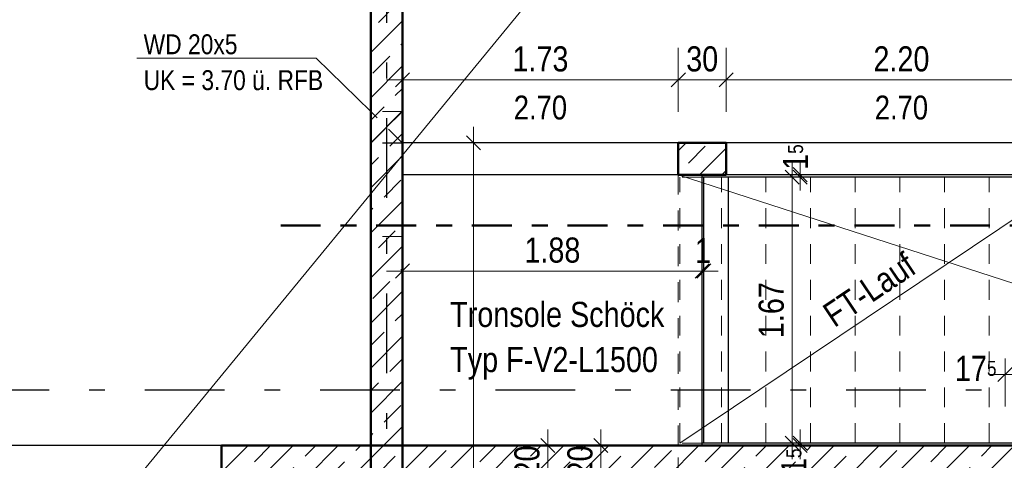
# Model space of a CAD drawing. Header units: millimetres. Extents: x 0 to 102, y -15 to 47.
# Tile 77 of 103: x 37.45 to 43.63, y 23.66 to 26.43. Entities that reach past the tile are written whole.
import ezdxf

# ---------------------------------------------------------------- set-up
doc = ezdxf.new("R2010")
doc.units = ezdxf.units.MM
for name, pattern in [('DASHDOT', [1, 0.5, -0.25, 0, -0.25]), ('DASHDOTX2', [2, 1, -0.5, 0, -0.5]), ('HIDDEN', [0.375, 0.25, -0.125])]:
    doc.linetypes.add(name, pattern=pattern)
doc.layers.add('Achsen', color=7, linetype='Continuous', lineweight=20)
doc.layers.add('Schraffuren', color=7, linetype='Continuous', lineweight=20)
doc.styles.add('Arial Narrow', font='ARIALN.TTF')
doc.dimstyles.new('Arch_Strakon_dimstyle', dxfattribs={"dimtxt": 15.75, "dimasz": 1, "dimexe": 1.25, "dimexo": 0.0625, "dimgap": 1, "dimtad": 0, "dimzin": 12, "dimdsep": 46, "dimtxsty": 'Arial Narrow', "dimblk": 'Arrowhead_Tick', "dimsah": 1, "dimcen": 0, "dimse1": 1, "dimse2": 1, "dimclrd": 6, "dimclrt": 2, "dimazin": 0, "dimtfac": 1, "dimtdec": 4, "dimtmove": 0, "dimatfit": 3, "dimldrblk": 'NONE', "dimfxl": 1, "dimtvp": 1, "dimtolj": 1, "dimtzin": 0, "dimlwd": 13, "dimarcsym": 2})
pattern_1 = [(45, (0, 0), (-0.14142136, 0.14142136), [0.15, -0.1]), (45, (-0.07071, 0.07071), (-0.14142136, 0.14142136), [])]

# ---------------------------------------------------------------- blocks, each defined once
blk = doc.blocks.new('Arrowhead_Tick')
at = {"color": 0, "linetype": 'Continuous', "lineweight": -2}
for p, q in [((0, 20), (0, -10)), ((-1, 0), (0, 0)), ((10, 0), (0, 0))]:
    blk.add_line(p, q, dxfattribs=at)
at = {"color": 2, "linetype": 'Continuous', "lineweight": 35}
blk.add_line((4.42, 4.42), (-4.42, -4.42), dxfattribs=at)
blk = doc.blocks.new('*D161')
at = {"layer": 'Achsen', "color": 6, "linetype": 'Continuous', "lineweight": 13}
blk.add_line((41.1, 23.5644), (41.1, 23.7445), dxfattribs=at)
at = {"layer": 'Defpoints', "color": 0}
for p in [(39.8557, 23.7545), (41.1, 23.7545), (41.5857, 23.5544)]:
    blk.add_point(p, dxfattribs=at)
at = {"layer": 'Achsen', "color": 6, "lineweight": 13, "xscale": 0.01, "yscale": 0.01, "zscale": 0.01}
for p, rotation in [((41.1, 23.7545), 90), ((41.1, 23.5544), 270)]:
    blk.add_blockref('Arrowhead_Tick', p, dxfattribs=dict(at, rotation=rotation))
at = {"layer": 'Achsen', "color": 2, "lineweight": 35, "insert": (40.9696, 23.6544), "char_height": 0.1575, "attachment_point": 5, "rotation": 90, "style": 'Arial Narrow'}
blk.add_mtext('\\A1;20', dxfattribs=at)
blk = doc.blocks.new('_None')
blk = doc.blocks.new('*D164')
at = {"layer": 'Achsen', "color": 6, "linetype": 'Continuous', "lineweight": 13}
blk.add_line((40.7673, 23.5644), (40.7673, 23.7445), dxfattribs=at)
at = {"layer": 'Defpoints', "color": 0}
for p in [(40.7673, 23.7545), (41.5857, 23.7545), (41.7857, 23.5544)]:
    blk.add_point(p, dxfattribs=at)
at = {"layer": 'Achsen', "color": 6, "lineweight": 13, "xscale": 0.01, "yscale": 0.01, "zscale": 0.01}
for p, rotation in [((40.7673, 23.7545), 90), ((40.7673, 23.5544), 270)]:
    blk.add_blockref('Arrowhead_Tick', p, dxfattribs=dict(at, rotation=rotation))
at = {"layer": 'Achsen', "color": 2, "lineweight": 35, "insert": (40.6369, 23.6544), "char_height": 0.1575, "attachment_point": 5, "rotation": 90, "style": 'Arial Narrow'}
blk.add_mtext('\\A1;20', dxfattribs=at)
blk = doc.blocks.new('*D166')
at = {"layer": 'Achsen', "color": 6, "linetype": 'Continuous', "lineweight": 13}
blk.add_line((39.8657, 27.3), (47.8759, 27.3), dxfattribs=at)
at = {"layer": 'Defpoints', "color": 0}
for p in [(47.8859, 27.3), (39.8557, 26.6271), (47.8859, 25.6545)]:
    blk.add_point(p, dxfattribs=at)
at = {"layer": 'Achsen', "color": 6, "lineweight": 13, "xscale": 0.01, "yscale": 0.01, "zscale": 0.01}
blk.add_blockref('Arrowhead_Tick', (47.8859, 27.3), dxfattribs=at)
at = {"layer": 'Achsen', "color": 6, "lineweight": 13, "xscale": 0.01, "yscale": 0.01, "zscale": 0.01, "rotation": 180}
blk.add_blockref('Arrowhead_Tick', (39.8557, 27.3), dxfattribs=at)
at = {"layer": 'Achsen', "color": 2, "lineweight": 35, "insert": (43.8708, 27.4304), "char_height": 0.1575, "attachment_point": 5, "style": 'Arial Narrow'}
blk.add_mtext('\\A1;8.03', dxfattribs=at)
blk = doc.blocks.new('*D168')
at = {"layer": 'Achsen', "color": 6, "linetype": 'Continuous', "lineweight": 13}
blk.add_line((41.5955, 26.05), (41.8755, 26.05), dxfattribs=at)
at = {"layer": 'Defpoints', "color": 0}
for p in [(41.8855, 26.05), (41.5855, 25.6545), (41.8855, 25.6545)]:
    blk.add_point(p, dxfattribs=at)
at = {"layer": 'Achsen', "color": 6, "lineweight": 13, "xscale": 0.01, "yscale": 0.01, "zscale": 0.01}
blk.add_blockref('Arrowhead_Tick', (41.8855, 26.05), dxfattribs=at)
at = {"layer": 'Achsen', "color": 6, "lineweight": 13, "xscale": 0.01, "yscale": 0.01, "zscale": 0.01, "rotation": 180}
blk.add_blockref('Arrowhead_Tick', (41.5855, 26.05), dxfattribs=at)
at = {"layer": 'Achsen', "color": 2, "lineweight": 35, "insert": (41.7355, 26.1804), "char_height": 0.1575, "attachment_point": 5, "style": 'Arial Narrow'}
blk.add_mtext('\\A1;30', dxfattribs=at)
blk = doc.blocks.new('*D172')
at = {"layer": 'Achsen', "color": 6, "linetype": 'Continuous', "lineweight": 13}
blk.add_line((39.8657, 26.05), (41.5755, 26.05), dxfattribs=at)
at = {"layer": 'Defpoints', "color": 0}
for p in [(41.5855, 26.05), (39.8557, 25.6545), (41.5855, 25.6545)]:
    blk.add_point(p, dxfattribs=at)
at = {"layer": 'Achsen', "color": 6, "lineweight": 13, "xscale": 0.01, "yscale": 0.01, "zscale": 0.01}
blk.add_blockref('Arrowhead_Tick', (41.5855, 26.05), dxfattribs=at)
at = {"layer": 'Achsen', "color": 6, "lineweight": 13, "xscale": 0.01, "yscale": 0.01, "zscale": 0.01, "rotation": 180}
blk.add_blockref('Arrowhead_Tick', (39.8557, 26.05), dxfattribs=at)
at = {"layer": 'Achsen', "color": 2, "lineweight": 35, "insert": (40.7206, 26.1804), "char_height": 0.1575, "attachment_point": 5, "style": 'Arial Narrow'}
blk.add_mtext('\\A1;1.73', dxfattribs=at)
blk = doc.blocks.new('*D173')
at = {"layer": 'Achsen', "color": 6, "linetype": 'Continuous', "lineweight": 13}
blk.add_line((41.8955, 26.05), (44.0755, 26.05), dxfattribs=at)
at = {"layer": 'Defpoints', "color": 0}
for p in [(44.0855, 26.05), (41.8855, 25.6545), (44.0855, 25.6545)]:
    blk.add_point(p, dxfattribs=at)
at = {"layer": 'Achsen', "color": 6, "lineweight": 13, "xscale": 0.01, "yscale": 0.01, "zscale": 0.01}
blk.add_blockref('Arrowhead_Tick', (44.0855, 26.05), dxfattribs=at)
at = {"layer": 'Achsen', "color": 6, "lineweight": 13, "xscale": 0.01, "yscale": 0.01, "zscale": 0.01, "rotation": 180}
blk.add_blockref('Arrowhead_Tick', (41.8855, 26.05), dxfattribs=at)
at = {"layer": 'Achsen', "color": 2, "lineweight": 35, "insert": (42.9855, 26.1804), "char_height": 0.1575, "attachment_point": 5, "style": 'Arial Narrow'}
blk.add_mtext('\\A1;2.20', dxfattribs=at)
blk = doc.blocks.new('*D190')
at = {"layer": 'Achsen', "color": 6, "linetype": 'Continuous', "lineweight": 13}
blk.add_line((39.8657, 24.85), (41.7257, 24.85), dxfattribs=at)
at = {"layer": 'Defpoints', "color": 0}
for p in [(39.8557, 25.4545), (41.7357, 25.4545), (41.7357, 24.85)]:
    blk.add_point(p, dxfattribs=at)
at = {"layer": 'Achsen', "color": 6, "lineweight": 13, "xscale": 0.01, "yscale": 0.01, "zscale": 0.01}
blk.add_blockref('Arrowhead_Tick', (41.7357, 24.85), dxfattribs=at)
at = {"layer": 'Achsen', "color": 6, "lineweight": 13, "xscale": 0.01, "yscale": 0.01, "zscale": 0.01, "rotation": 180}
blk.add_blockref('Arrowhead_Tick', (39.8557, 24.85), dxfattribs=at)
at = {"layer": 'Achsen', "color": 2, "lineweight": 35, "insert": (40.7957, 24.9804), "char_height": 0.1575, "attachment_point": 5, "style": 'Arial Narrow'}
blk.add_mtext('\\A1;1.88', dxfattribs=at)
blk = doc.blocks.new('*D191')
at = {"layer": 'Achsen', "color": 6, "linetype": 'Continuous', "lineweight": 13}
for p, q in [((41.7257, 24.85), (41.7157, 24.85)), ((41.7357, 24.85), (41.7457, 24.85)), ((41.7557, 24.85), (41.7657, 24.85))]:
    blk.add_line(p, q, dxfattribs=at)
at = {"layer": 'Defpoints', "color": 0}
for p in [(41.7357, 25.4545), (41.7457, 25.4395), (41.7457, 24.85)]:
    blk.add_point(p, dxfattribs=at)
at = {"layer": 'Achsen', "color": 6, "lineweight": 13, "xscale": 0.01, "yscale": 0.01, "zscale": 0.01}
blk.add_blockref('Arrowhead_Tick', (41.7357, 24.85), dxfattribs=at)
at = {"layer": 'Achsen', "color": 6, "lineweight": 13, "xscale": 0.01, "yscale": 0.01, "zscale": 0.01, "rotation": 180}
blk.add_blockref('Arrowhead_Tick', (41.7457, 24.85), dxfattribs=at)
at = {"layer": 'Achsen', "color": 2, "lineweight": 35, "insert": (41.7407, 24.9791), "char_height": 0.1575, "attachment_point": 5, "style": 'Arial Narrow'}
blk.add_mtext('\\A1;1', dxfattribs=at)
blk = doc.blocks.new('*D195')
at = {"layer": 'Achsen', "color": 6, "linetype": 'Continuous', "lineweight": 13}
for p, q in [((42.35, 23.7795), (42.35, 23.7895)), ((42.35, 23.7545), (42.35, 23.7695)), ((42.35, 23.7445), (42.35, 23.7345))]:
    blk.add_line(p, q, dxfattribs=at)
at = {"layer": 'Defpoints', "color": 0}
for p in [(42.1357, 23.7695), (42.35, 23.7695), (44.3857, 23.7545)]:
    blk.add_point(p, dxfattribs=at)
at = {"layer": 'Achsen', "color": 6, "lineweight": 13, "xscale": 0.01, "yscale": 0.01, "zscale": 0.01}
for p, rotation in [((42.35, 23.7545), 90.00000000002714), ((42.35, 23.7695), 270.0000000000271)]:
    blk.add_blockref('Arrowhead_Tick', p, dxfattribs=dict(at, rotation=rotation))
at = {"layer": 'Achsen', "color": 2, "lineweight": 35, "insert": (42.3113, 23.6561), "char_height": 0.1575, "attachment_point": 5, "rotation": 90, "style": 'Arial Narrow'}
blk.add_mtext('\\A1;1{\\A1;\\H.6x;\\S5;}', dxfattribs=at)
blk = doc.blocks.new('*D196')
at = {"layer": 'Achsen', "color": 6, "linetype": 'Continuous', "lineweight": 13}
blk.add_line((42.3, 23.7795), (42.3, 25.4295), dxfattribs=at)
at = {"layer": 'Defpoints', "color": 0}
for p in [(41.5957, 25.4395), (42.3, 25.4395), (42.1357, 23.7695)]:
    blk.add_point(p, dxfattribs=at)
at = {"layer": 'Achsen', "color": 6, "lineweight": 13, "xscale": 0.01, "yscale": 0.01, "zscale": 0.01}
for p, rotation in [((42.3, 25.4395), 90), ((42.3, 23.7695), 270)]:
    blk.add_blockref('Arrowhead_Tick', p, dxfattribs=dict(at, rotation=rotation))
at = {"layer": 'Achsen', "color": 2, "lineweight": 35, "insert": (42.1696, 24.6045), "char_height": 0.1575, "attachment_point": 5, "rotation": 90, "style": 'Arial Narrow'}
blk.add_mtext('\\A1;1.67', dxfattribs=at)
blk = doc.blocks.new('*D197')
at = {"layer": 'Achsen', "color": 6, "linetype": 'Continuous', "lineweight": 13}
for p, q in [((42.35, 25.4645), (42.35, 25.4745)), ((42.35, 25.4395), (42.35, 25.4545)), ((42.35, 25.4295), (42.35, 25.4195))]:
    blk.add_line(p, q, dxfattribs=at)
at = {"layer": 'Defpoints', "color": 0}
for p in [(41.5855, 25.4545), (42.35, 25.4545), (41.5957, 25.4395)]:
    blk.add_point(p, dxfattribs=at)
at = {"layer": 'Achsen', "color": 6, "lineweight": 13, "xscale": 0.01, "yscale": 0.01, "zscale": 0.01}
for p, rotation in [((42.35, 25.4395), 90), ((42.35, 25.4545), 270)]:
    blk.add_blockref('Arrowhead_Tick', p, dxfattribs=dict(at, rotation=rotation))
at = {"layer": 'Achsen', "color": 2, "lineweight": 35, "insert": (42.3215, 25.5651), "char_height": 0.1575, "attachment_point": 5, "rotation": 90, "style": 'Arial Narrow'}
blk.add_mtext('\\A1;1{\\A1;\\H.6x;\\S5;}', dxfattribs=at)
blk = doc.blocks.new('*D239')
at = {"layer": 'Achsen', "color": 6, "linetype": 'Continuous', "lineweight": 13}
blk.add_line((43.6455, 24.2), (43.8005, 24.2), dxfattribs=at)
at = {"layer": 'Defpoints', "color": 0}
for p in [(43.8105, 24.2), (43.6355, 21.8545), (43.8105, 21.8545)]:
    blk.add_point(p, dxfattribs=at)
at = {"layer": 'Achsen', "color": 6, "lineweight": 13, "xscale": 0.01, "yscale": 0.01, "zscale": 0.01}
blk.add_blockref('Arrowhead_Tick', (43.8105, 24.2), dxfattribs=at)
at = {"layer": 'Achsen', "color": 6, "lineweight": 13, "xscale": 0.01, "yscale": 0.01, "zscale": 0.01, "rotation": 180}
blk.add_blockref('Arrowhead_Tick', (43.6355, 24.2), dxfattribs=at)
at = {"layer": 'Achsen', "color": 2, "lineweight": 35, "insert": (43.4515, 24.2383), "char_height": 0.1575, "attachment_point": 5, "style": 'Arial Narrow'}
blk.add_mtext('\\A1;17{\\A1;\\H.6x;\\S5;}', dxfattribs=at)
blk = doc.blocks.new('*D550')
at = {"color": 6, "linetype": 'Continuous', "lineweight": 13}
blk.add_line((40.3, 19.7145), (40.3, 25.6445), dxfattribs=at)
at = {"layer": 'Defpoints', "color": 0}
for p in [(39.6557, 25.6545), (40.3, 25.6545), (39.6557, 19.7045)]:
    blk.add_point(p, dxfattribs=at)
at = {"color": 6, "lineweight": 13, "xscale": 0.01, "yscale": 0.01, "zscale": 0.01}
for p, rotation in [((40.3, 25.6545), 90), ((40.3, 19.7045), 270)]:
    blk.add_blockref('Arrowhead_Tick', p, dxfattribs=dict(at, rotation=rotation))
at = {"color": 2, "lineweight": 35, "insert": (40.1696, 22.6795), "char_height": 0.1575, "attachment_point": 5, "rotation": 90, "style": 'Arial Narrow'}
blk.add_mtext('\\A1;5.95', dxfattribs=at)

msp = doc.modelspace()

# ---------------------------------------------------------------- hatches: boundary and pattern name
at = {"layer": 'Schraffuren', "lineweight": 13}
h = msp.add_hatch(dxfattribs=at)
h.set_pattern_fill('bB', color=6, scale=0.01, angle=45, style=0, pattern_type=2)
h.set_pattern_definition(pattern_1)
h.paths.add_polyline_path([(39.8556979, 26.6271029), (39.8556979, 23.5544768), (39.6556727, 23.5544768), (39.6556979, 26.6271029)])
h = msp.add_hatch(dxfattribs=at)
h.set_pattern_fill('bB', color=6, scale=0.01, angle=45, style=0, pattern_type=2)
h.set_pattern_definition(pattern_1)
h.paths.add_polyline_path([(41.8854983, 25.6544793), (41.8854983, 25.4544793), (41.5854983, 25.4544793), (41.5854983, 25.6544793)])
h = msp.add_hatch(dxfattribs=at)
h.set_pattern_fill('bB', color=6, scale=0.01, angle=45, style=0, pattern_type=2)
h.set_pattern_definition(pattern_1)
h.paths.add_polyline_path([(38.7206918, 23.7544768), (44.3856915, 23.7544768), (44.1856915, 23.5544768), (38.7206918, 23.5544768)])

# ---------------------------------------------------------------- linework, layer by layer
at = {"color": 4, "linetype": 'Continuous', "lineweight": 50}
for p, q in [((39.6556727, 23.5544768), (39.6556727, 26.6271029)), ((39.8556979, 23.5544768), (39.8556979, 26.6271029)), ((41.8854983, 25.6544793), (41.5854983, 25.6544793)), ((41.5854983, 25.4544793), (41.5854983, 25.6544793)), ((41.8854983, 25.4544793), (41.8854983, 25.6544793)), ((41.8854983, 25.4544793), (41.5854983, 25.4544793)), ((38.7206918, 23.5544768), (38.7206918, 23.7544768)), ((44.3856915, 23.7544734), (38.7206918, 23.7544734))]:
    msp.add_line(p, q, dxfattribs=at)
at = {"color": 5, "linetype": 'Continuous', "lineweight": 18}
msp.add_line((39.3142854, 26.1856597), (39.6556979, 25.8521094), dxfattribs=at)
at = {"color": 6, "linetype": 'HIDDEN', "lineweight": 13, "ltscale": 0.5}
for p, q in [((39.8556979, 25.8521094), (39.6556979, 25.8521094)), ((39.8552831, 25.6544793), (39.6556727, 25.6544793)), ((39.8556979, 25.6521094), (39.6556979, 25.6521094)), ((39.8556979, 25.6544793), (39.8552831, 25.6544793)), ((39.8552831, 25.4544793), (39.8552831, 25.6544793)), ((39.8556979, 25.4544793), (39.8552831, 25.4544793)), ((41.5856915, 23.7544734), (41.5856915, 25.4544793)), ((41.7356915, 25.4394793), (41.5956915, 25.4394793)), ((41.5956915, 23.7694793), (41.5956915, 25.4394793)), ((41.8556915, 23.7694793), (41.8556915, 25.4394793)), ((42.1356915, 23.7694793), (42.1356915, 25.4394793)), ((42.4156915, 23.7694793), (42.4156915, 25.4394793)), ((42.6956915, 23.7694793), (42.6956915, 25.4394793)), ((42.9756915, 23.7694793), (42.9756915, 25.4394793)), ((43.2556915, 23.7694793), (43.2556915, 25.4394793)), ((43.5356915, 23.7694793), (43.5356915, 25.4394793)), ((39.855748, 25.0670549), (39.655748, 25.0670549)), ((39.855748, 23.7520549), (39.655748, 23.7520549)), ((41.5856915, 23.5544734), (41.5856915, 23.7544734)), ((41.7356915, 23.7694793), (41.5956915, 23.7694793))]:
    msp.add_line(p, q, dxfattribs=at)
at = {"color": 4, "linetype": 'DASHDOT', "lineweight": 50, "ltscale": 0.5}
msp.add_line((39.0910856, 25.1347119), (44.8542077, 25.1347119), dxfattribs=at)
at = {"layer": 'Achsen', "color": 3, "linetype": 'DASHDOTX2', "lineweight": 25, "ltscale": 0.5}
for p, q in [((39.7556957, 39.0086435), (39.7556957, 11.9806051)), ((5.2386957, 24.104471), (50.913591, 24.104471))]:
    msp.add_line(p, q, dxfattribs=at)
at = {"layer": 'Achsen', "color": 5, "linetype": 'Continuous', "lineweight": 18}
for p, q in [((35.0306918, 19.7044708), (49.1260462, 36.8644743)), ((39.3142854, 26.1856597), (38.188439, 26.1856597)), ((41.5856915, 25.4544793), (46.0705086, 23.9985485)), ((41.5956915, 23.7694793), (44.0813082, 25.4394793))]:
    msp.add_line(p, q, dxfattribs=at)
at = {"layer": 'Achsen', "color": 3, "linetype": 'HIDDEN', "lineweight": 25, "ltscale": 0.5}
for p, q in [((39.8556979, 25.6521094), (39.6556979, 25.8521094)), ((39.7556979, 25.7521094), (39.8556979, 25.8521094)), ((39.6556979, 25.6521094), (39.7556979, 25.7521094))]:
    msp.add_line(p, q, dxfattribs=at)
at = {"layer": 'Achsen', "color": 3, "linetype": 'Continuous', "lineweight": 25}
for p, q in [((41.5854983, 25.6544793), (39.8556979, 25.6544793)), ((44.0855051, 25.6544793), (41.8854983, 25.6544793)), ((41.5854983, 25.4544793), (39.8556979, 25.4544793)), ((41.7356915, 23.7544768), (41.7356915, 25.4544793)), ((44.0855051, 25.4544793), (41.8854983, 25.4544793)), ((41.7456915, 25.4394793), (41.7356915, 25.4394793)), ((41.9002347, 25.4394793), (41.7456915, 25.4394793)), ((41.7456915, 23.7694793), (41.7456915, 25.4394793)), ((44.0814382, 25.4394793), (41.9002347, 25.4394793)), ((41.9002347, 23.7694793), (41.9002347, 25.4394793)), ((38.7206918, 23.7544734), (36.2206918, 23.7544734)), ((41.7456915, 23.7694793), (41.7356915, 23.7694793)), ((41.9002347, 23.7694793), (41.7456915, 23.7694793)), ((44.0814382, 23.7694793), (41.9002347, 23.7694793))]:
    msp.add_line(p, q, dxfattribs=at)
at = {"layer": 'Achsen', "color": 9, "linetype": 'Continuous', "lineweight": 0}
msp.add_circle((39.8557485, 23.7544734), 0.00111, dxfattribs=at)

# ---------------------------------------------------------------- texts
at = {"layer": 'Achsen', "color": 3, "lineweight": 25, "style": 'Arial Narrow'}
for s, p in [('WD 20x5', (38.2312661, 26.2105135)), ('UK = 3.70 ü. RFB', (38.2312661, 25.9855135))]:
    msp.add_text(s, height=0.125, dxfattribs=at).set_placement(p)
at = {"layer": 'Achsen', "color": 2, "lineweight": 35, "style": 'Arial Narrow'}
msp.add_text('FT-Lauf', height=0.1575, rotation=33.8958, dxfattribs=at).set_placement((42.5652974, 24.491145))
for s, p in [('Tronsole Schöck', (40.1544032, 24.4989318)), ('Typ F-V2-L1500', (40.1544032, 24.2154318))]:
    msp.add_text(s, height=0.1575, dxfattribs=at).set_placement(p)
at = {"layer": 'Achsen', "color": 2, "lineweight": 35, "char_height": 0.15, "attachment_point": 5, "line_spacing_factor": 0.9, "style": 'Arial Narrow'}
for insert in [(40.7205981, 25.875), (42.9855017, 25.875)]:
    msp.add_mtext('2.70', dxfattribs=dict(at, insert=insert))

# ---------------------------------------------------------------- dimensions: what is measured, and where the dimension line sits
at = {"lineweight": 35}
dim = msp.add_linear_dim(base=(40.3, 25.6544793), p1=(39.6556727, 19.704471), p2=(39.6556727, 25.6544793), angle=90, text='5.95', dimstyle='Arch_Strakon_dimstyle', override={"dimscale": 0.01, "dimtxt": 15.75, "dimasz": 1, "dimgap": 5, "dimtad": 1, "dimjust": 0, "dimtih": 0, "dimtoh": 0, "dimdec": 4, "dimdsep": 46, "dimtxsty": 'Arial Narrow', "dimclrd": 6, "dimclrt": 2, "dimtix": 1, "dimtofl": 255, "dimtmove": 0, "dimatfit": 2, "dimfxl": 0, "dimfxlon": 0, "dimtvp": 31.746032, "dimlwd": 13}, dxfattribs=at)
dim.commit()
dim.dimension.update_dxf_attribs({"geometry": '*D550', "text_midpoint": (40.3, 22.6794751), "dimtype": 160})
at = {"layer": 'Achsen', "lineweight": 35}
for base, p1, p2, text, override, picture, middle in [((47.8858675, 27.3), (39.8556979, 26.6271029), (47.8858675, 25.6544793), '8.03', {"dimscale": 0.01, "dimtxt": 15.75, "dimasz": 1, "dimgap": 5, "dimtad": 1, "dimjust": 0, "dimtih": 0, "dimtoh": 0, "dimdec": 5, "dimdsep": 46, "dimtxsty": 'Arial Narrow', "dimclrd": 6, "dimclrt": 2, "dimtix": 1, "dimtofl": 255, "dimtmove": 0, "dimatfit": 2, "dimfxl": 0, "dimfxlon": 0, "dimtvp": 31.746032, "dimlwd": 13}, '*D166', (43.8707827, 27.3)), ((41.5854983, 26.05), (39.8556979, 25.6544793), (41.5854983, 25.6544793), '1.73', {"dimscale": 0.01, "dimtxt": 15.75, "dimasz": 1, "dimgap": 5, "dimtad": 1, "dimjust": 0, "dimtih": 0, "dimtoh": 0, "dimdec": 5, "dimdsep": 46, "dimtxsty": 'Arial Narrow', "dimclrd": 6, "dimclrt": 2, "dimtix": 1, "dimtofl": 255, "dimtmove": 0, "dimatfit": 2, "dimfxl": 0, "dimfxlon": 0, "dimtvp": 31.746032, "dimlwd": 13}, '*D172', (40.7205981, 26.05)), ((41.8854983, 26.05), (41.5854983, 25.6544793), (41.8854983, 25.6544793), '30', {"dimscale": 0.01, "dimtxt": 15.75, "dimasz": 1, "dimgap": 5, "dimtad": 1, "dimjust": 0, "dimtih": 0, "dimtoh": 0, "dimdec": 5, "dimdsep": 46, "dimtxsty": 'Arial Narrow', "dimclrd": 6, "dimclrt": 2, "dimtix": 1, "dimtofl": 255, "dimtmove": 0, "dimatfit": 2, "dimfxl": 0, "dimfxlon": 0, "dimtvp": 31.746032, "dimlwd": 13}, '*D168', (41.7354983, 26.05)), ((44.0855051, 26.05), (41.8854983, 25.6544793), (44.0855051, 25.6544793), '2.20', {"dimscale": 0.01, "dimtxt": 15.75, "dimasz": 1, "dimgap": 5, "dimtad": 1, "dimjust": 0, "dimtih": 0, "dimtoh": 0, "dimdec": 5, "dimdsep": 46, "dimtxsty": 'Arial Narrow', "dimclrd": 6, "dimclrt": 2, "dimtix": 1, "dimtofl": 255, "dimtmove": 0, "dimatfit": 2, "dimfxl": 0, "dimfxlon": 0, "dimtvp": 31.746032, "dimlwd": 13}, '*D173', (42.9855017, 26.05)), ((41.7356915, 24.85), (39.8556979, 25.4544793), (41.7356915, 25.4544793), '1.88', {"dimscale": 0.01, "dimtxt": 15.75, "dimasz": 1, "dimgap": 5, "dimtad": 1, "dimjust": 0, "dimtih": 0, "dimtoh": 0, "dimdec": 5, "dimdsep": 46, "dimtxsty": 'Arial Narrow', "dimclrd": 6, "dimclrt": 2, "dimtix": 1, "dimtofl": 255, "dimtmove": 0, "dimatfit": 2, "dimfxl": 0, "dimfxlon": 0, "dimtvp": 31.746032, "dimlwd": 13}, '*D190', (40.7956947, 24.85)), ((41.7456915, 24.85), (41.7356915, 25.4544793), (41.7456915, 25.4394793), '1', {"dimscale": 0.01, "dimtxt": 15.75, "dimasz": 1, "dimgap": 5, "dimtad": 1, "dimjust": 0, "dimtih": 0, "dimtoh": 0, "dimdec": 5, "dimdsep": 46, "dimtxsty": 'Arial Narrow', "dimclrd": 6, "dimclrt": 2, "dimtix": 1, "dimtofl": 255, "dimtmove": 0, "dimatfit": 2, "dimfxl": 0, "dimfxlon": 0, "dimtvp": 31.746032, "dimlwd": 13}, '*D191', (41.7406915, 24.85)), ((43.8105046, 24.2), (43.6355046, 21.8544751), (43.8105046, 21.8544743), '17{\\A1;\\H.6x;\\S5;}', {"dimscale": 0.01, "dimtxt": 15.75, "dimasz": 1, "dimgap": 5, "dimtad": 0, "dimjust": 0, "dimtih": 0, "dimtoh": 0, "dimdec": 5, "dimdsep": 46, "dimtxsty": 'Arial Narrow', "dimclrd": 6, "dimclrt": 2, "dimtix": 0, "dimtofl": 255, "dimtmove": 2, "dimatfit": 2, "dimfxl": 0, "dimfxlon": 0, "dimtvp": 31.746032, "dimlwd": 13}, '*D239', (43.4515201, 24.2383292))]:
    dim = msp.add_linear_dim(base=base, p1=p1, p2=p2, text=text, dimstyle='Arch_Strakon_dimstyle', override=override, dxfattribs=at)
    dim.commit()
    dim.dimension.update_dxf_attribs({"geometry": picture, "text_midpoint": middle, "dimtype": 160})
for base, p1, p2, text, override, picture, middle in [((42.35, 25.4544793), (41.5956915, 25.4394793), (41.5854983, 25.4544793), '1{\\A1;\\H.6x;\\S5;}', {"dimscale": 0.01, "dimtxt": 15.75, "dimasz": 1, "dimgap": 5, "dimtad": 0, "dimjust": 0, "dimtih": 0, "dimtoh": 0, "dimdec": 5, "dimdsep": 46, "dimtxsty": 'Arial Narrow', "dimclrd": 6, "dimclrt": 2, "dimtix": 0, "dimtofl": 255, "dimtmove": 2, "dimatfit": 2, "dimfxl": 0, "dimfxlon": 0, "dimtvp": 31.746032, "dimlwd": 13}, '*D197', (42.3215127, 25.5651412)), ((42.3, 25.4394793), (42.1356915, 23.7694793), (41.5956915, 25.4394793), '1.67', {"dimscale": 0.01, "dimtxt": 15.75, "dimasz": 1, "dimgap": 5, "dimtad": 1, "dimjust": 0, "dimtih": 0, "dimtoh": 0, "dimdec": 5, "dimdsep": 46, "dimtxsty": 'Arial Narrow', "dimclrd": 6, "dimclrt": 2, "dimtix": 1, "dimtofl": 255, "dimtmove": 0, "dimatfit": 2, "dimfxl": 0, "dimfxlon": 0, "dimtvp": 31.746032, "dimlwd": 13}, '*D196', (42.3, 24.6044793)), ((42.35, 23.7694793), (44.3856915, 23.7544768), (42.1356915, 23.7694793), '1{\\A1;\\H.6x;\\S5;}', {"dimscale": 0.01, "dimtxt": 15.75, "dimasz": 1, "dimgap": 5, "dimtad": 0, "dimjust": 0, "dimtih": 0, "dimtoh": 0, "dimdec": 5, "dimdsep": 46, "dimtxsty": 'Arial Narrow', "dimclrd": 6, "dimclrt": 2, "dimtix": 0, "dimtofl": 255, "dimtmove": 2, "dimatfit": 2, "dimfxl": 0, "dimfxlon": 0, "dimtvp": 31.746032, "dimlwd": 13}, '*D195', (42.3113087, 23.6561007)), ((41.1, 23.7544734), (41.5856915, 23.5544218), (39.8557485, 23.7544734), '20', {"dimscale": 0.01, "dimtxt": 15.75, "dimasz": 1, "dimgap": 5, "dimtad": 1, "dimjust": 0, "dimtih": 0, "dimtoh": 0, "dimdec": 5, "dimdsep": 46, "dimtxsty": 'Arial Narrow', "dimclrd": 6, "dimclrt": 2, "dimtix": 1, "dimtofl": 255, "dimtmove": 0, "dimatfit": 2, "dimfxl": 0, "dimfxlon": 0, "dimtvp": 31.746032, "dimlwd": 13}, '*D161', (41.1, 23.6544476)), ((40.7673349, 23.7544734), (41.7856915, 23.5544218), (41.5856915, 23.7544734), '20', {"dimscale": 0.01, "dimtxt": 15.75, "dimasz": 1, "dimgap": 5, "dimtad": 1, "dimjust": 0, "dimtih": 0, "dimtoh": 0, "dimdec": 5, "dimdsep": 46, "dimtxsty": 'Arial Narrow', "dimclrd": 6, "dimclrt": 2, "dimtix": 1, "dimtofl": 255, "dimtmove": 0, "dimatfit": 2, "dimfxl": 0, "dimfxlon": 0, "dimtvp": 31.746032, "dimlwd": 13}, '*D164', (40.7673349, 23.6544476))]:
    dim = msp.add_linear_dim(base=base, p1=p1, p2=p2, angle=90, text=text, dimstyle='Arch_Strakon_dimstyle', override=override, dxfattribs=at)
    dim.commit()
    dim.dimension.update_dxf_attribs({"geometry": picture, "text_midpoint": middle, "dimtype": 160})

doc.saveas('drawing.dxf')
